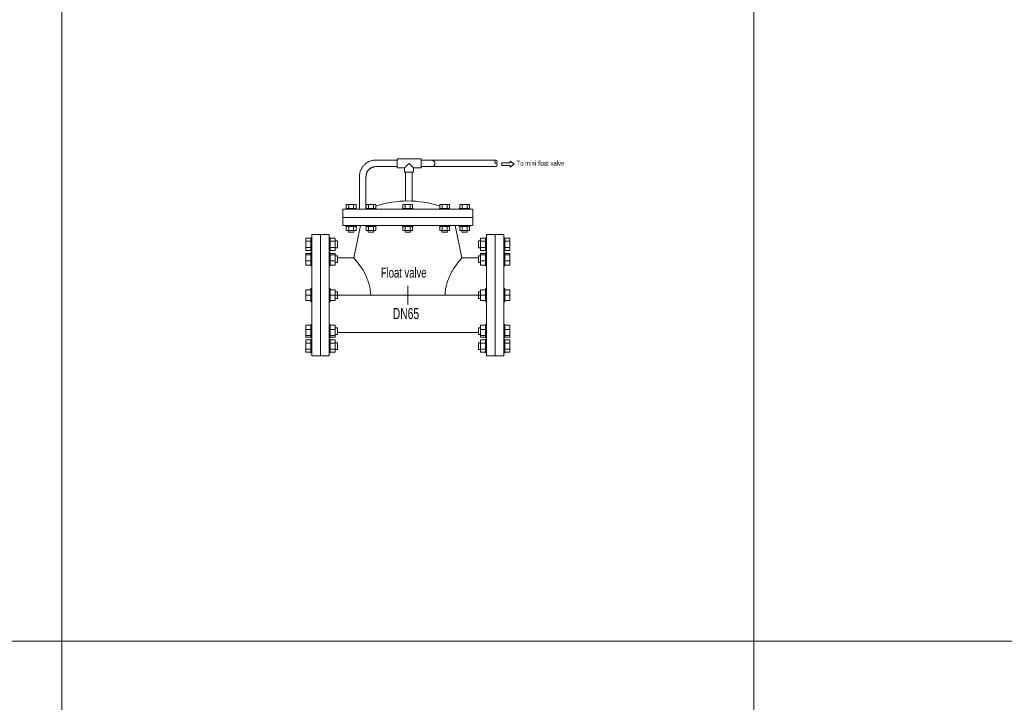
# Model space of a CAD drawing. Header units: millimetres. Extents: x 2339 to 23224, y 1509 to 18979.
# Tile 81 of 124: x 16132 to 17555, y 9121 to 10107. Entities that reach past the tile are written whole.
import ezdxf

# ---------------------------------------------------------------- set-up
doc = ezdxf.new("R2010")
doc.units = ezdxf.units.MM
doc.set_wipeout_variables(frame=1)
doc.layers.get('0').update_dxf_attribs({"lineweight": 0})
doc.styles.add('DISOCP', font='disocp.shx', dxfattribs={"width": 0.6})

# ---------------------------------------------------------------- blocks, each defined once
blk = doc.blocks.new('*U274')
at = {"style": 'DISOCP', "width": 0.7}
blk.add_text('To mini float valve', height=7.292, dxfattribs=at).set_placement((157.3, 187))
blk.add_wipeout([(-138.9, -87.5), (-138.9, -83.1), (-140.3, -83.1), (-140.3, -82.3), (-147.5, -82.3), (-147.5, 82.3), (-140.3, 82.3), (-140.3, 83.1), (-138.9, 83.1), (-138.9, 87.5), (-113.7, 87.5), (-113.7, 83.1), (-112.2, 83.1), (-112.2, 82.3), (-105, 82.3), (-105, 56.9), (-101.9, 56.9), (-101.9, 54), (-78, 54), (-68.3, 100.6), (-93.8, 100.6), (-93.8, 124.3), (-70, 124.3), (-69.7, 175.1), (-63.6, 187.7), (-50.4, 194.9), (-15.6, 195.3), (-15.6, 196.9), (19.2, 196.9), (19.2, 185.8), (8.1, 184.2), (8.1, 177.8), (6.1, 177.8), (6.1, 136.1), (46.2, 128.9), (46.2, 131.3), (60.3, 131.3), (60.3, 125.5), (89.7, 125.5), (93.8, 124.3), (93.8, 100.6), (68.3, 100.6), (78, 54), (101.9, 54), (101.9, 78.2), (105, 78.4), (105, 82.3), (112.2, 82.3), (113.7, 87.5), (138.9, 87.5), (138.9, 83.1), (140.3, 83.1), (140.3, 82.3), (147.5, 82.3), (147.5, -82.3), (140.3, -82.3), (140.3, -83.1), (138.9, -83.1), (138.9, -87.5), (113.7, -87.5), (113.7, -83.1), (112.2, -83.1), (112.2, -82.3), (105, -82.3), (105, -56.9), (101.9, -56.7), (101.9, -54), (-105, -54), (-105, -82.3), (-112.2, -82.3), (-112.2, -83.1), (-113.7, -83.1), (-113.7, -87.5)])
for p, q in [((-15.6, 195.3), (-46.2, 195.3)), ((-46.2, 185.8), (-15.6, 185.8)), ((19.2, 196.9), (-15.6, 196.9)), ((-15.6, 190.5), (-15.6, 196.9)), ((-15.6, 184.2), (-15.6, 190.5)), ((19.2, 196.9), (19.2, 190.5)), ((34.4, 195.3), (19.2, 195.3)), ((19.2, 190.5), (19.2, 184.2)), ((34.4, 185.8), (19.2, 185.8)), ((25.1, 195.3), (127.4, 195.3)), ((127.4, 185.8), (25.1, 185.8)), ((-70, 171.5), (-70, 124.3)), ((-60.5, 124.3), (-60.5, 171.5)), ((-15.6, 184.2), (-4.6, 184.2)), ((-4.6, 184.2), (-4.6, 177.8)), ((8.1, 177.8), (-4.6, 177.8)), ((-3.5, 177.8), (-3.5, 136.2)), ((6.1, 136.1), (6.1, 177.8)), ((8.1, 184.2), (19.2, 184.2)), ((8.1, 177.8), (8.1, 184.2)), ((-85.5, 131.3), (-89.1, 131.3)), ((-89.1, 131.3), (-89.1, 125.5)), ((-78.5, 131.3), (-85.5, 131.3)), ((-85.5, 125.5), (-85.5, 131.3)), ((-74.9, 131.3), (-78.5, 131.3)), ((-78.5, 131.3), (-78.5, 125.5)), ((-74.9, 131.3), (-74.9, 125.5)), ((-56.8, 131.3), (-60.3, 131.3)), ((-60.3, 131.3), (-60.3, 125.5)), ((-49.7, 131.3), (-56.8, 131.3)), ((-56.8, 125.5), (-56.8, 131.3)), ((-46.2, 131.3), (-49.7, 131.3)), ((-49.7, 131.3), (-49.7, 125.5)), ((-46.2, 131.3), (-46.2, 125.5)), ((-7.2, 131.3), (-3.7, 131.3)), ((-7.2, 131.3), (-7.2, 125.5)), ((-3.7, 131.3), (3.4, 131.3)), ((-3.7, 131.3), (-3.7, 125.5)), ((3.4, 131.3), (6.9, 131.3)), ((3.4, 125.5), (3.4, 131.3)), ((6.9, 131.3), (6.9, 125.5)), ((46.2, 131.3), (49.7, 131.3)), ((46.2, 131.3), (46.2, 125.5)), ((49.7, 131.3), (56.8, 131.3)), ((49.7, 131.3), (49.7, 125.5)), ((56.8, 131.3), (60.3, 131.3)), ((56.8, 125.5), (56.8, 131.3)), ((60.3, 131.3), (60.3, 125.5)), ((74.9, 131.3), (78.5, 131.3)), ((74.9, 131.3), (74.9, 125.5)), ((78.5, 131.3), (85.5, 131.3)), ((78.5, 131.3), (78.5, 125.5)), ((85.5, 131.3), (89.1, 131.3)), ((85.5, 125.5), (85.5, 131.3)), ((89.1, 131.3), (89.1, 125.5)), ((93.8, 124.3), (-93.8, 124.3)), ((-93.8, 100.6), (-93.8, 124.3)), ((-89.7, 124.3), (-89.7, 125.5)), ((-82, 125.5), (-89.7, 125.5)), ((-74.3, 125.5), (-82, 125.5)), ((-74.3, 125.5), (-74.3, 124.3)), ((-60.9, 124.3), (-60.9, 125.5)), ((-53.3, 125.5), (-60.9, 125.5)), ((-45.6, 125.5), (-53.3, 125.5)), ((-45.6, 125.5), (-45.6, 124.3)), ((-7.8, 125.5), (-7.8, 124.3)), ((-7.8, 125.5), (-0.1, 125.5)), ((-0.1, 125.5), (7.6, 125.5)), ((7.6, 124.3), (7.6, 125.5)), ((45.6, 125.5), (45.6, 124.3)), ((45.6, 125.5), (53.3, 125.5)), ((53.3, 125.5), (60.9, 125.5)), ((60.9, 124.3), (60.9, 125.5)), ((74.3, 125.5), (74.3, 124.3)), ((74.3, 125.5), (82, 125.5)), ((82, 125.5), (89.7, 125.5)), ((89.7, 124.3), (89.7, 125.5)), ((93.8, 100.6), (93.8, 124.3)), ((93.8, 112.5), (-93.8, 112.5)), ((93.8, 100.6), (-93.8, 100.6)), ((-89.7, 100.6), (-89.7, 99.4)), ((-68.3, 100.6), (-78, 54)), ((-74.3, 99.4), (-74.3, 100.6)), ((-60.9, 100.6), (-60.9, 99.4)), ((-45.6, 99.4), (-45.6, 100.6)), ((-7.8, 99.4), (-7.8, 100.6)), ((7.6, 100.6), (7.6, 99.4)), ((45.6, 99.4), (45.6, 100.6)), ((60.9, 100.6), (60.9, 99.4)), ((68.3, 100.6), (78, 54)), ((74.3, 99.4), (74.3, 100.6)), ((89.7, 100.6), (89.7, 99.4)), ((-126.3, 87.5), (-138.9, 87.5)), ((-138.9, -87.5), (-138.9, 87.5)), ((-126.3, 87.5), (-126.3, -87.5)), ((-113.7, 87.5), (-126.3, 87.5)), ((-126.3, -87.5), (-126.3, 87.5)), ((-113.7, 87.5), (-113.7, -87.5)), ((-82, 99.4), (-89.7, 99.4)), ((-89.1, 93.7), (-89.1, 99.4)), ((-85.5, 93.7), (-89.1, 93.7)), ((-85.9, 93.7), (-85.9, 91.2)), ((-82, 91.2), (-85.9, 91.2)), ((-85.5, 99.4), (-85.5, 93.7)), ((-78.5, 93.7), (-85.5, 93.7)), ((-74.3, 99.4), (-82, 99.4)), ((-78.2, 91.2), (-82, 91.2)), ((-78.5, 93.7), (-78.5, 99.4)), ((-74.9, 93.7), (-78.5, 93.7)), ((-78.1, 91.2), (-78.1, 93.7)), ((-74.9, 93.7), (-74.9, 99.4)), ((-53.3, 99.4), (-60.9, 99.4)), ((-60.3, 93.7), (-60.3, 99.4)), ((-56.8, 93.7), (-60.3, 93.7)), ((-57.2, 93.7), (-57.2, 91.2)), ((-53.3, 91.2), (-57.2, 91.2)), ((-56.8, 99.4), (-56.8, 93.7)), ((-49.7, 93.7), (-56.8, 93.7)), ((-45.6, 99.4), (-53.3, 99.4)), ((-49.5, 91.2), (-53.3, 91.2)), ((-49.7, 93.7), (-49.7, 99.4)), ((-46.2, 93.7), (-49.7, 93.7)), ((-49.3, 91.2), (-49.3, 93.7)), ((-46.2, 93.7), (-46.2, 99.4)), ((-7.8, 99.4), (-0.1, 99.4)), ((-7.2, 93.7), (-7.2, 99.4)), ((-7.2, 93.7), (-3.7, 93.7)), ((-4.1, 91.2), (-4.1, 93.7)), ((-3.9, 91.2), (-0.1, 91.2)), ((-3.7, 93.7), (-3.7, 99.4)), ((-3.7, 93.7), (3.4, 93.7)), ((-0.1, 99.4), (7.6, 99.4)), ((-0.1, 91.2), (3.8, 91.2)), ((3.4, 99.4), (3.4, 93.7)), ((3.4, 93.7), (6.9, 93.7)), ((3.8, 93.7), (3.8, 91.2)), ((6.9, 93.7), (6.9, 99.4)), ((45.6, 99.4), (53.3, 99.4)), ((46.2, 93.7), (46.2, 99.4)), ((46.2, 93.7), (49.7, 93.7)), ((49.3, 91.2), (49.3, 93.7)), ((49.5, 91.2), (53.3, 91.2)), ((49.7, 93.7), (49.7, 99.4)), ((49.7, 93.7), (56.8, 93.7)), ((53.3, 99.4), (60.9, 99.4)), ((53.3, 91.2), (57.2, 91.2)), ((56.8, 99.4), (56.8, 93.7)), ((56.8, 93.7), (60.3, 93.7)), ((57.2, 93.7), (57.2, 91.2)), ((60.3, 93.7), (60.3, 99.4)), ((74.3, 99.4), (82, 99.4)), ((74.9, 93.7), (74.9, 99.4)), ((74.9, 93.7), (78.5, 93.7)), ((78.1, 91.2), (78.1, 93.7)), ((78.2, 91.2), (82, 91.2)), ((78.5, 93.7), (78.5, 99.4)), ((78.5, 93.7), (85.5, 93.7)), ((82, 99.4), (89.7, 99.4)), ((82, 91.2), (85.9, 91.2)), ((85.5, 99.4), (85.5, 93.7)), ((85.5, 93.7), (89.1, 93.7)), ((85.9, 93.7), (85.9, 91.2)), ((89.1, 93.7), (89.1, 99.4)), ((113.7, 87.5), (126.3, 87.5)), ((113.7, 87.5), (113.7, -87.5)), ((126.3, 87.5), (138.9, 87.5)), ((126.3, 87.5), (126.3, -87.5)), ((126.3, -87.5), (126.3, 87.5)), ((138.9, -87.5), (138.9, 87.5)), ((-147.5, 77.9), (-147.5, 82.3)), ((-140.3, 82.3), (-147.5, 82.3)), ((-147.5, 69.1), (-147.5, 77.9)), ((-140.3, 77.9), (-147.5, 77.9)), ((-138.9, 83.1), (-140.3, 83.1)), ((-140.3, 73.5), (-140.3, 83.1)), ((-140.3, 63.9), (-140.3, 73.5)), ((-112.2, 83.1), (-113.7, 83.1)), ((-112.2, 83.1), (-112.2, 73.5)), ((-105, 82.3), (-112.2, 82.3)), ((-105, 77.9), (-112.2, 77.9)), ((-112.2, 73.5), (-112.2, 63.9)), ((-105, 82.3), (-105, 77.9)), ((-101.9, 78.4), (-105, 78.4)), ((-105, 77.9), (-105, 69.1)), ((-101.9, 78.2), (-101.9, 73.5)), ((-101.9, 73.5), (-101.9, 68.6)), ((101.9, 78.4), (105, 78.4)), ((101.9, 78.2), (101.9, 73.5)), ((101.9, 73.5), (101.9, 68.6)), ((105, 82.3), (105, 77.9)), ((105, 82.3), (112.2, 82.3)), ((105, 77.9), (105, 69.1)), ((105, 77.9), (112.2, 77.9)), ((112.2, 83.1), (113.7, 83.1)), ((112.2, 83.1), (112.2, 73.5)), ((112.2, 73.5), (112.2, 63.9)), ((138.9, 83.1), (140.3, 83.1)), ((140.3, 73.5), (140.3, 83.1)), ((140.3, 82.3), (147.5, 82.3)), ((140.3, 77.9), (147.5, 77.9)), ((140.3, 63.9), (140.3, 73.5)), ((147.5, 77.9), (147.5, 82.3)), ((147.5, 69.1), (147.5, 77.9)), ((-147.5, 64.7), (-147.5, 69.1)), ((-147.5, 69.1), (-140.3, 69.1)), ((-140.3, 64.7), (-147.5, 64.7)), ((-147.5, 58.2), (-147.5, 60.5)), ((-140.3, 60.5), (-147.5, 60.5)), ((-147.5, 49.7), (-147.5, 58.2)), ((-140.3, 58.2), (-147.5, 58.2)), ((-140.3, 63.9), (-138.9, 63.9)), ((-138.9, 61.6), (-140.3, 61.6)), ((-140.3, 45.2), (-140.3, 61.6)), ((-138.9, 61.6), (-140.3, 61.6)), ((-140.3, 61.3), (-140.3, 61.3)), ((-113.7, 63.9), (-112.2, 63.9)), ((-112.2, 61.6), (-113.7, 61.6)), ((-112.2, 61.6), (-113.7, 61.6)), ((-112.2, 69.1), (-105, 69.1)), ((-105, 64.7), (-112.2, 64.7)), ((-112.2, 61.6), (-112.2, 45.2)), ((-112.2, 61.3), (-112.2, 61.3)), ((-105, 60.5), (-112.2, 60.5)), ((-105, 58.2), (-112.2, 58.2)), ((-105, 69.1), (-105, 64.7)), ((-105, 68.6), (-101.9, 68.6)), ((-105, 60.5), (-105, 58.2)), ((-105, 58.2), (-105, 49.7)), ((105, 68.6), (101.9, 68.6)), ((105, 69.1), (105, 64.7)), ((112.2, 69.1), (105, 69.1)), ((105, 64.7), (112.2, 64.7)), ((105, 60.5), (105, 58.2)), ((105, 60.5), (112.2, 60.5)), ((105, 58.2), (105, 49.7)), ((105, 58.2), (112.2, 58.2)), ((113.7, 63.9), (112.2, 63.9)), ((112.2, 61.6), (113.7, 61.6)), ((112.2, 61.6), (112.2, 45.2)), ((112.2, 61.6), (113.7, 61.6)), ((112.2, 61.3), (112.2, 61.3)), ((140.3, 63.9), (138.9, 63.9)), ((138.9, 61.6), (140.3, 61.6)), ((138.9, 61.6), (140.3, 61.6)), ((147.5, 69.1), (140.3, 69.1)), ((140.3, 64.7), (147.5, 64.7)), ((140.3, 45.2), (140.3, 61.6)), ((140.3, 61.3), (140.3, 61.3)), ((140.3, 60.5), (147.5, 60.5)), ((140.3, 58.2), (147.5, 58.2)), ((147.5, 64.7), (147.5, 69.1)), ((147.5, 58.2), (147.5, 60.5)), ((147.5, 49.7), (147.5, 58.2)), ((-147.5, 43.4), (-147.5, 49.7)), ((-140.3, 49.7), (-147.5, 49.7)), ((-147.5, 43.4), (-140.3, 43.4)), ((-140.3, 42.4), (-140.3, 45.2)), ((-105, 49.7), (-112.2, 49.7)), ((-112.2, 45.2), (-112.2, 42.4)), ((-112.2, 43.4), (-105, 43.4)), ((-101.9, 56.9), (-105, 56.9)), ((-101.9, 56.9), (-105, 56.9)), ((-105, 49.7), (-105, 43.4)), ((-105, 47.1), (-101.9, 47.1)), ((-101.9, 56.9), (-101.9, 48.5)), ((-101.9, 56.7), (-101.9, 56.7)), ((-101.9, 54), (-78, 54)), ((-101.9, 48.5), (-101.9, 47.1)), ((-101.9, 47.2), (-101.9, 47.2)), ((101.9, 54), (78, 54)), ((101.9, 56.9), (105, 56.9)), ((101.9, 56.9), (101.9, 48.5)), ((101.9, 56.9), (105, 56.9)), ((101.9, 56.7), (101.9, 56.7)), ((101.9, 48.5), (101.9, 47.1)), ((101.9, 47.2), (101.9, 47.2)), ((105, 47.1), (101.9, 47.1)), ((105, 49.7), (105, 43.4)), ((105, 49.7), (112.2, 49.7)), ((112.2, 43.4), (105, 43.4)), ((112.2, 45.2), (112.2, 42.4)), ((113.7, -54), (113.7, 54)), ((140.3, 49.7), (147.5, 49.7)), ((140.3, 42.4), (140.3, 45.2)), ((147.5, 43.4), (140.3, 43.4)), ((147.5, 43.4), (147.5, 49.7)), ((-140.3, 42.4), (-138.9, 42.4)), ((-113.7, 42.4), (-112.2, 42.4)), ((113.7, 42.4), (112.2, 42.4)), ((140.3, 42.4), (138.9, 42.4)), ((-147.5, 0), (-147.5, 7.6)), ((-140.3, 7.6), (-147.5, 7.6)), ((-138.9, 9.6), (-140.3, 9.6)), ((-140.3, 9.6), (-140.3, 9.3)), ((-140.3, -9.6), (-140.3, 9.6)), ((-112.2, 9.6), (-113.7, 9.6)), ((113.7, 0), (-113.7, 0)), ((-112.2, 9.6), (-112.2, -9.6)), ((-112.2, 9.3), (-112.2, 9.6)), ((-105, 7.6), (-112.2, 7.6)), ((-107.2, 4.7), (-107.2, 4.9)), ((-105, 7.6), (-105, 0)), ((-101.9, 4.9), (-105, 4.9)), ((-101.9, 4.9), (-101.9, -4.9)), ((0, 13.5), (0, -13.5)), ((101.9, 4.9), (105, 4.9)), ((101.9, 4.9), (101.9, -4.9)), ((105, 7.6), (105, 0)), ((105, 7.6), (112.2, 7.6)), ((107.2, 4.7), (107.2, 4.9)), ((112.2, 9.6), (113.7, 9.6)), ((112.2, 9.6), (112.2, -9.6)), ((112.2, 9.3), (112.2, 9.6)), ((138.9, 9.6), (140.3, 9.6)), ((140.3, 9.6), (140.3, 9.3)), ((140.3, -9.6), (140.3, 9.6)), ((140.3, 7.6), (147.5, 7.6)), ((147.5, 0), (147.5, 7.6)), ((-147.5, -7.6), (-147.5, 0)), ((-140.3, 0), (-147.5, 0)), ((-140.3, -7.6), (-147.5, -7.6)), ((-140.3, -9.3), (-140.3, -9.6)), ((-140.3, -9.6), (-138.9, -9.6)), ((-113.7, -9.6), (-112.2, -9.6)), ((-105, 0), (-112.2, 0)), ((-105, -7.6), (-112.2, -7.6)), ((-112.2, -9.6), (-112.2, -9.3)), ((-105, 0), (-105, -7.6)), ((-105, -4.9), (-101.9, -4.9)), ((-101.9, -4.9), (-101.9, -4.7)), ((101.9, -4.9), (101.9, -4.7)), ((105, -4.9), (101.9, -4.9)), ((105, 0), (105, -7.6)), ((105, 0), (112.2, 0)), ((105, -7.6), (112.2, -7.6)), ((112.2, -9.6), (112.2, -9.3)), ((113.7, -9.6), (112.2, -9.6)), ((140.3, -9.6), (138.9, -9.6)), ((140.3, 0), (147.5, 0)), ((140.3, -7.6), (147.5, -7.6)), ((140.3, -9.3), (140.3, -9.6)), ((147.5, -7.6), (147.5, 0)), ((-138.9, -42.4), (-140.3, -42.4)), ((-140.3, -45.2), (-140.3, -42.4)), ((-112.2, -42.4), (-113.7, -42.4)), ((-112.2, -42.4), (-112.2, -45.2)), ((112.2, -42.4), (113.7, -42.4)), ((112.2, -42.4), (112.2, -45.2)), ((138.9, -42.4), (140.3, -42.4)), ((140.3, -45.2), (140.3, -42.4)), ((-147.5, -49.7), (-147.5, -43.4)), ((-140.3, -43.4), (-147.5, -43.4)), ((-147.5, -58.2), (-147.5, -49.7)), ((-140.3, -49.7), (-147.5, -49.7)), ((-140.3, -61.6), (-140.3, -45.2)), ((-105, -43.4), (-112.2, -43.4)), ((-112.2, -45.2), (-112.2, -61.6)), ((-105, -49.7), (-112.2, -49.7)), ((-105, -43.4), (-105, -49.7)), ((-101.9, -47.1), (-105, -47.1)), ((-105, -49.7), (-105, -58.2)), ((-105, -56.9), (-101.9, -56.9)), ((-105, -56.9), (-101.9, -56.9)), ((-101.9, -47.1), (-101.9, -48.5)), ((-101.9, -47.2), (-101.9, -47.2)), ((-101.9, -48.5), (-101.9, -56.9)), ((-101.9, -54), (101.9, -54)), ((-101.9, -56.7), (-101.9, -56.7)), ((101.9, -47.1), (105, -47.1)), ((101.9, -47.1), (101.9, -48.5)), ((101.9, -47.2), (101.9, -47.2)), ((101.9, -48.5), (101.9, -56.9)), ((101.9, -56.7), (101.9, -56.7)), ((105, -56.9), (101.9, -56.9)), ((105, -56.9), (101.9, -56.9)), ((105, -43.4), (105, -49.7)), ((105, -43.4), (112.2, -43.4)), ((105, -49.7), (105, -58.2)), ((105, -49.7), (112.2, -49.7)), ((112.2, -45.2), (112.2, -61.6)), ((140.3, -43.4), (147.5, -43.4)), ((140.3, -61.6), (140.3, -45.2)), ((140.3, -49.7), (147.5, -49.7)), ((147.5, -49.7), (147.5, -43.4)), ((147.5, -58.2), (147.5, -49.7)), ((-147.5, -60.5), (-147.5, -58.2)), ((-140.3, -58.2), (-147.5, -58.2)), ((-140.3, -60.5), (-147.5, -60.5)), ((-147.5, -69.1), (-147.5, -64.7)), ((-140.3, -64.7), (-147.5, -64.7)), ((-147.5, -77.9), (-147.5, -69.1)), ((-140.3, -69.1), (-147.5, -69.1)), ((-140.3, -61.3), (-140.3, -61.3)), ((-140.3, -61.6), (-138.9, -61.6)), ((-140.3, -61.6), (-138.9, -61.6)), ((-138.9, -63.9), (-140.3, -63.9)), ((-140.3, -73.5), (-140.3, -63.9)), ((-113.7, -61.6), (-112.2, -61.6)), ((-113.7, -61.6), (-112.2, -61.6)), ((-112.2, -63.9), (-113.7, -63.9)), ((-105, -58.2), (-112.2, -58.2)), ((-105, -60.5), (-112.2, -60.5)), ((-112.2, -61.3), (-112.2, -61.3)), ((-112.2, -63.9), (-112.2, -73.5)), ((-105, -64.7), (-112.2, -64.7)), ((-105, -69.1), (-112.2, -69.1)), ((-105, -58.2), (-105, -60.5)), ((-105, -64.7), (-105, -69.1)), ((-101.9, -68.6), (-105, -68.6)), ((-105, -69.1), (-105, -77.9)), ((-101.9, -68.6), (-101.9, -73.5)), ((101.9, -68.6), (105, -68.6)), ((101.9, -68.6), (101.9, -73.5)), ((105, -58.2), (105, -60.5)), ((105, -58.2), (112.2, -58.2)), ((105, -60.5), (112.2, -60.5)), ((105, -64.7), (105, -69.1)), ((105, -64.7), (112.2, -64.7)), ((105, -69.1), (105, -77.9)), ((105, -69.1), (112.2, -69.1)), ((112.2, -61.3), (112.2, -61.3)), ((113.7, -61.6), (112.2, -61.6)), ((113.7, -61.6), (112.2, -61.6)), ((112.2, -63.9), (113.7, -63.9)), ((112.2, -63.9), (112.2, -73.5)), ((140.3, -61.6), (138.9, -61.6)), ((140.3, -61.6), (138.9, -61.6)), ((138.9, -63.9), (140.3, -63.9)), ((140.3, -58.2), (147.5, -58.2)), ((140.3, -60.5), (147.5, -60.5)), ((140.3, -61.3), (140.3, -61.3)), ((140.3, -73.5), (140.3, -63.9)), ((140.3, -64.7), (147.5, -64.7)), ((140.3, -69.1), (147.5, -69.1)), ((147.5, -60.5), (147.5, -58.2)), ((147.5, -69.1), (147.5, -64.7)), ((147.5, -77.9), (147.5, -69.1)), ((-147.5, -82.3), (-147.5, -77.9)), ((-140.3, -77.9), (-147.5, -77.9)), ((-140.3, -82.3), (-147.5, -82.3)), ((-140.3, -83.1), (-140.3, -73.5)), ((-140.3, -83.1), (-138.9, -83.1)), ((-113.7, -83.1), (-112.2, -83.1)), ((-112.2, -73.5), (-112.2, -83.1)), ((-105, -77.9), (-112.2, -77.9)), ((-105, -82.3), (-112.2, -82.3)), ((-105, -77.9), (-105, -82.3)), ((-105, -78.4), (-101.9, -78.4)), ((-101.9, -73.5), (-101.9, -78.4)), ((101.9, -73.5), (101.9, -78.4)), ((105, -78.4), (101.9, -78.4)), ((105, -77.9), (105, -82.3)), ((105, -77.9), (112.2, -77.9)), ((105, -82.3), (112.2, -82.3)), ((112.2, -73.5), (112.2, -83.1)), ((113.7, -83.1), (112.2, -83.1)), ((140.3, -83.1), (138.9, -83.1)), ((140.3, -83.1), (140.3, -73.5)), ((140.3, -77.9), (147.5, -77.9)), ((140.3, -82.3), (147.5, -82.3)), ((147.5, -82.3), (147.5, -77.9)), ((-138.9, -87.5), (-126.3, -87.5)), ((-126.3, -87.5), (-113.7, -87.5)), ((126.3, -87.5), (113.7, -87.5)), ((138.9, -87.5), (126.3, -87.5))]:
    blk.add_line(p, q)
at = {"flags": 128}
for points in [[(-46.2, 195.3), (-47.1, 195.3), (-48.1, 195.2), (-49, 195.1), (-50, 195), (-50.9, 194.8), (-51.8, 194.6), (-52.8, 194.4), (-53.7, 194.1), (-54.6, 193.8), (-55.4, 193.4), (-56.3, 193), (-57.2, 192.6), (-58, 192.1), (-58.8, 191.7), (-59.6, 191.1), (-60.4, 190.6), (-61.1, 190), (-61.9, 189.4), (-62.6, 188.7), (-63.3, 188.1), (-63.9, 187.4), (-64.5, 186.7), (-65.1, 185.9), (-65.7, 185.1), (-66.2, 184.3), (-66.7, 183.5), (-67.2, 182.7), (-67.6, 181.9), (-68, 181), (-68.4, 180.1), (-68.7, 179.2), (-69, 178.3), (-69.2, 177.4), (-69.5, 176.5), (-69.6, 175.5), (-69.8, 174.6), (-69.9, 173.6), (-70, 172.7), (-70, 171.7), (-70, 171.5)], [(-60.5, 171.5), (-60.4, 172.1), (-60.4, 172.6), (-60.4, 173.2), (-60.3, 173.8), (-60.2, 174.3), (-60, 174.9), (-59.9, 175.4), (-59.7, 176), (-59.5, 176.5), (-59.3, 177), (-59.1, 177.6), (-58.8, 178.1), (-58.6, 178.6), (-58.3, 179.1), (-58, 179.6), (-57.6, 180), (-57.3, 180.5), (-56.9, 180.9), (-56.5, 181.3), (-56.1, 181.7), (-55.7, 182.1), (-55.3, 182.5), (-54.8, 182.9), (-54.4, 183.2), (-53.9, 183.5), (-53.4, 183.8), (-52.9, 184.1), (-52.4, 184.3), (-51.9, 184.6), (-51.3, 184.8), (-50.8, 185), (-50.3, 185.2), (-49.7, 185.3), (-49.2, 185.5), (-48.6, 185.6), (-48, 185.6), (-47.5, 185.7), (-46.9, 185.8), (-46.3, 185.8), (-46.2, 185.8)]]:
    blk.add_lwpolyline(points, dxfattribs=at)
for points in [[(153.9, 189.4), (148, 193.6), (148, 191.1), (135.7, 191.1), (135.7, 189.4)], [(153.9, 189.3), (148, 185.1), (148, 187.6), (135.7, 187.6), (135.7, 189.3)]]:
    blk.add_lwpolyline(points)
for centre, radius, start, end in [((34.4, 190.5), 4.76, 270, 90), ((0, -12.9), 149.1, 71.9529, 108.0471)]:
    blk.add_arc(centre, radius, start, end)
blk.add_ellipse((127.4, 192.9), major_axis=(0, -2.38), ratio=0.622117)
for centre, major_axis, ratio, start_param, end_param in [((127.4, 188.2), (0, -2.38), 0.622117, 0, 3.141593), ((93.7, 18.6), (0, 102.4), 0.000001, 0.785356, 0.785416), ((0, 76.2), (102.4, 0), 0.000001, 0.785398, 0.785406)]:
    blk.add_ellipse(centre, major_axis=major_axis, ratio=ratio, start_param=start_param, end_param=end_param)
at = {"extrusion": (0, 0, -1)}
for centre, major_axis, start_param, end_param in [((-93.7, 18.6), (0, 102.4), 0.785356, 0.785416), ((0, 76.2), (-102.4, 0), 0.785398, 0.785406)]:
    blk.add_ellipse(centre, major_axis=major_axis, ratio=0.000001, start_param=start_param, end_param=end_param, dxfattribs=at)
for points, knots in [([(-4.6, 184.2), (-4.6, 184.2), (-4.6, 184.2), (-4.5, 184.3), (-4.4, 184.4), (-4.3, 184.5), (-4.1, 184.7), (-4, 184.8), (-3.8, 185), (-3.6, 185.2), (-3.4, 185.5), (-3.1, 185.7), (-2.9, 185.9), (-2.7, 186.2), (-2.3, 186.5), (-1.9, 186.9), (-1.6, 187.3), (-1.2, 187.6), (-0.5, 188.3), (0.5, 189.3), (1.3, 190.1), (1.7, 190.5)], [0, 0, 0, 0, 0.071429, 0.107143, 0.142857, 0.178571, 0.214286, 0.25, 0.285714, 0.321429, 0.357143, 0.392857, 0.428571, 0.464286, 0.5, 0.571429, 0.607143, 0.642857, 0.714286, 0.857143, 1, 1, 1, 1]), ([(1.7, 190.5), (2.1, 190.1), (2.9, 189.3), (3.9, 188.3), (4.6, 187.6), (5, 187.3), (5.3, 187), (5.5, 186.7), (5.8, 186.4), (6.1, 186.2), (6.3, 185.9), (6.6, 185.7), (6.8, 185.5), (7, 185.2), (7.2, 185), (7.4, 184.8), (7.6, 184.7), (7.7, 184.5), (7.8, 184.4), (7.9, 184.3), (8, 184.2), (8.1, 184.2), (8.1, 184.2)], [0, 0, 0, 0, 0.142857, 0.285714, 0.357143, 0.392857, 0.428571, 0.464286, 0.5, 0.535714, 0.571429, 0.607143, 0.642857, 0.678571, 0.714286, 0.75, 0.785714, 0.821429, 0.857143, 0.892857, 0.928571, 1, 1, 1, 1]), ([(-53.8, 0), (-53.8, 1.9), (-54, 5.6), (-54.7, 10), (-55.4, 13.5), (-56.1, 16.1), (-56.9, 18.6), (-57.8, 21.1), (-58.6, 23.4), (-59.9, 26.5), (-62.3, 31.6), (-65.3, 37.2), (-67.5, 40.8), (-78, 54)], [0, 0, 0, 0, 0.0625, 0.125, 0.15625, 0.1875, 0.21875, 0.25, 0.28125, 0.3125, 0.375, 0.5, 0.5751957, 0.5751957, 0.5751957, 0.5751957]), ([(53.8, 0), (53.8, 1.9), (54, 5.6), (54.7, 10), (55.4, 13.5), (56.1, 16.1), (56.9, 18.6), (57.8, 21.1), (58.6, 23.4), (59.9, 26.5), (62.3, 31.6), (65.3, 37.2), (67.5, 40.8), (78, 54)], [0, 0, 0, 0, 0.0625, 0.125, 0.15625, 0.1875, 0.21875, 0.25, 0.28125, 0.3125, 0.375, 0.5, 0.5751957, 0.5751957, 0.5751957, 0.5751957])]:
    blk.add_open_spline(points, degree=3, knots=knots)
at = {"style": 'DISOCP', "width": 0.7}
for s, height, p in [('Float valve', 14.583, (-39, 25.3)), ('DN65', 15.92, (-21.8, -34.5))]:
    blk.add_text(s, height=height, dxfattribs=at).set_placement(p)

msp = doc.modelspace()

# ---------------------------------------------------------------- linework, layer by layer
for p, q in [((16193.1, 1508.9), (16193.1, 16868.4)), ((17193.1, 1508.9), (17193.1, 16868.4)), ((2339.1, 9208.9), (19193.1, 9208.9))]:
    msp.add_line(p, q)

# ---------------------------------------------------------------- block references
msp.add_blockref('*U274', (16693.1, 9708.9))

doc.saveas('drawing.dxf')
